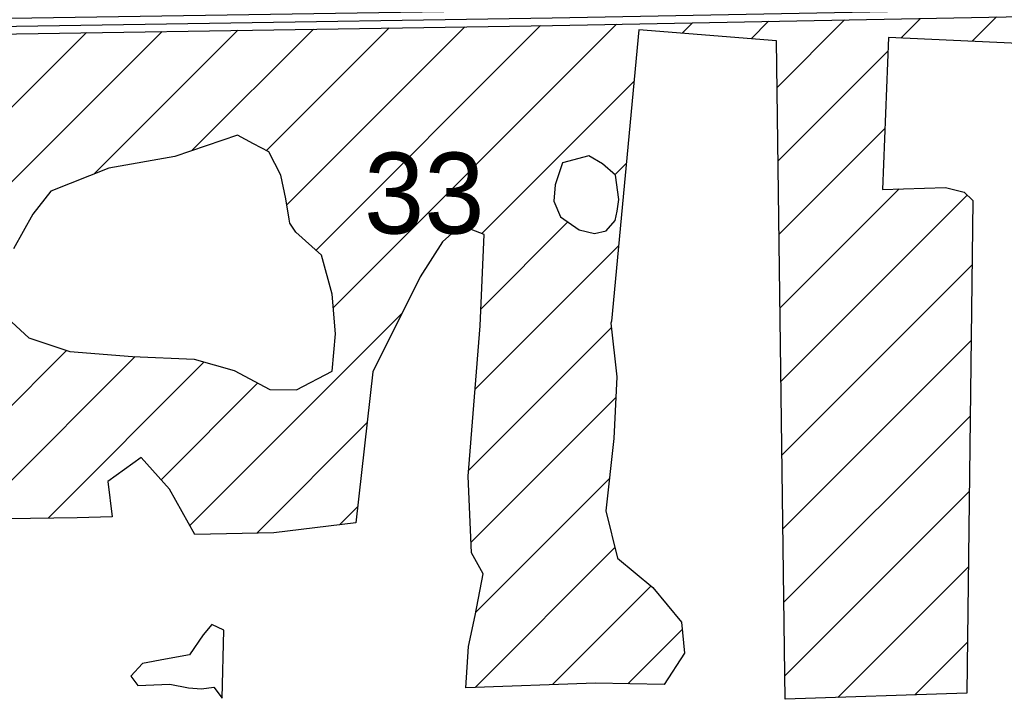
# Model space of a CAD drawing. Extents: x 192051 to 352051, y 710978 to 817615.
# Tile 15 of 85: x 264204 to 268096, y 726847 to 729534. Entities that reach past the tile are written whole.
import ezdxf
from ezdxf.enums import TextEntityAlignment as Align

# ---------------------------------------------------------------- set-up
doc = ezdxf.new("R2010")
doc.units = 0
doc.header["$LTSCALE"] = 800
doc.linetypes.add('STREAM', pattern=[0])
doc.layers.get('0').update_dxf_attribs({"linetype": 'CONTINUOUS'})
for name, color, linetype in [('TEXT', 7, 'CONTINUOUS'), ('TRUNKS', 5, 'STREAM'), ('WETDBA', 11, 'CONTINUOUS'), ('WETFILL', 12, 'CONTINUOUS')]:
    doc.layers.add(name, color=color, linetype=linetype)

# ---------------------------------------------------------------- blocks, each defined once
blk = doc.blocks.new('*X')
at = {"color": 0}
for p, q in [((266822.2, 729480.4), (266863.7, 729521.9)), ((267095.4, 729458.9), (267164.2, 729527.7)), ((267197.7, 729266.5), (267464.6, 729533.5)), ((267687.4, 729461.5), (267765.1, 729539.2)), ((267969.2, 729448.6), (268065.6, 729545)), ((263361.4, 728377.1), (264467.2, 729482.9)), ((263376.9, 728097.9), (264766.5, 729487.5)), ((264497.1, 728923.4), (265065.8, 729492.1)), ((264884.6, 729016.3), (265365.1, 729496.7)), ((265179.5, 729016.5), (265664.4, 729501.4)), ((265259.5, 728801.8), (265963.7, 729506)), ((265375.3, 728622.8), (266263, 729510.6)), ((265443.8, 728396.7), (266563.3, 729516.2)), ((267201.5, 728975.7), (267636.4, 729410.5)), ((266030.7, 728688.9), (266631.8, 729290)), ((267205.4, 728684.9), (267624.1, 729103.5)), ((266556.9, 728920.4), (266601.6, 728965.1)), ((267209.3, 728394.1), (267679.9, 728864.7)), ((267213.2, 728103.2), (267949.8, 728839.9)), ((266027.5, 728391), (266370.9, 728734.4)), ((266004.2, 728073), (266571.4, 728640.2)), ((267217, 727812.4), (267969.2, 728564.6)), ((264876.1, 727534.3), (265715.8, 728374)), ((265978.1, 727752.2), (266542, 728316.2)), ((267220.9, 727521.6), (267965.6, 728266.3)), ((263719.8, 727556.7), (264389.4, 728226.3)), ((264016.6, 727558.8), (264659.9, 728202.1)), ((264315.8, 727563.4), (264933.3, 728180.9)), ((264762.4, 727715.3), (265144.9, 728097.8)), ((265987.5, 727466.9), (266560.4, 728039.9)), ((267224.8, 727230.8), (267961.9, 727967.9)), ((265140.6, 727504.2), (265577.6, 727941.1)), ((266007.3, 727192.1), (266535, 727719.7)), ((267228.7, 726940), (267958.3, 727669.6)), ((265468.2, 727537), (265540.4, 727609.2)), ((266004.1, 726894.2), (266556.9, 727447)), ((267437.6, 726854.3), (267954.6, 727371.3)), ((266310, 726905.3), (266699.9, 727295.3)), ((266608.3, 726909), (266823, 727123.7)), ((267742.7, 726864.6), (267951, 727072.9))]:
    blk.add_line(p, q, dxfattribs=at)

msp = doc.modelspace()

# ---------------------------------------------------------------- linework, layer by layer
at = {"layer": 'TRUNKS', "color": 0}
msp.add_lwpolyline([(258092.3, 729455.4), (263257.6, 729494.2), (266308.9, 729541.3), (272726.2, 729664.4)], dxfattribs=at)
at = {"layer": 'WETDBA', "color": 0}
for points in [[(260199.6, 729441.2), (263257.9, 729464.2), (266309.5, 729511.3), (272726.8, 729634.4), (272725.6, 729694.4), (266308.3, 729571.3), (260737.8, 729485.4)], [(268666.2, 729416.8), (267638.5, 729463.7), (267614.5, 728862.7), (267863.3, 728870.3), (267936.8, 728852), (267972.3, 728818.8), (267948.5, 726871.7), (267229.9, 726847.2), (267195.2, 729451), (266650.7, 729494), (266543.6, 728341.6), (266540, 728333.7), (266564.3, 728122), (266552.7, 727878.3), (266520.7, 727592.5), (266567.4, 727404.9), (266706.7, 727289.6), (266820.2, 727152.3), (266832.2, 727029.3), (266751.3, 726906.1), (266479.7, 726911.5), (265967, 726892.8), (265977.4, 727055.7), (266004.7, 727178.5), (266036.5, 727343.4), (265989.2, 727426.7), (265976.2, 727729.2), (266024.5, 728323.6), (266040.5, 728685.2), (265947.1, 728720.2), (265875.2, 728655.6), (265787.1, 728516.8), (265600.1, 728142), (265533.2, 727544.8), (265208.4, 727505.6), (264895.9, 727499.1), (264795.6, 727677.8), (264684.2, 727803.6), (264552.8, 727708.7), (264569.7, 727569.2), (264430.3, 727565.1), (263784.4, 727555.3)], [(264172.6, 728338), (264239.4, 728276.8), (264402, 728222.1), (264650, 728202.6), (264893.7, 728192.3), (265051.3, 728147), (265193.1, 728072.4), (265298.2, 728070.2), (265439.5, 728145.1), (265452.6, 728291.5), (265439.4, 728448.9), (265396.8, 728603.6), (265295.2, 728694.3), (265271.9, 728730.2), (265269.1, 728745.3), (265255.4, 728826.2), (265236.7, 728919.2), (265188.7, 729011.8), (265128.1, 729042.9), (265065.4, 729076.9), (264816.8, 728993.5), (264556.3, 728946.7), (264326.9, 728856.7), (264255.5, 728765.7), (264178.8, 728627.5)]]:
    msp.add_lwpolyline(points, dxfattribs=at)
for points in [[(266572.8, 728823), (266558.5, 728918.9), (266507.3, 728964.3), (266453.2, 728995.4), (266350.1, 728968.2), (266320.9, 728881.2), (266314.7, 728816.2), (266342.2, 728754.5), (266415.5, 728703.3), (266476.2, 728688.6), (266522.7, 728699.7), (266557.3, 728739.5), (266565.4, 728776.6)], [(265004, 726851.9), (265010.9, 727119.9), (264963.8, 727143.1), (264929.2, 727101.9), (264874.4, 727022.9), (264779.9, 727005.7), (264689, 726988.4), (264642.9, 726938.7), (264670.5, 726901.3), (264797.8, 726906.9), (264870.6, 726892.8), (264922.1, 726888.2), (264971.5, 726895.7)]]:
    msp.add_lwpolyline(points, close=True, dxfattribs=at)

# ---------------------------------------------------------------- block references
at = {"layer": 'WETFILL', "color": 0}
msp.add_blockref('*X', (0, 0), dxfattribs=at)
msp.add_blockref('*X', (0, 0), dxfattribs=at)
msp.add_blockref('*X', (0, 0), dxfattribs=at)
msp.add_blockref('*X', (0, 0), dxfattribs=at)
msp.add_blockref('*X', (0, 0), dxfattribs=at)
msp.add_blockref('*X', (0, 0), dxfattribs=at)
msp.add_blockref('*X', (0, 0), dxfattribs=at)
msp.add_blockref('*X', (0, 0), dxfattribs=at)
msp.add_blockref('*X', (0, 0), dxfattribs=at)
msp.add_blockref('*X', (0, 0), dxfattribs=at)
msp.add_blockref('*X', (0, 0), dxfattribs=at)
msp.add_blockref('*X', (0, 0), dxfattribs=at)
msp.add_blockref('*X', (0, 0), dxfattribs=at)
msp.add_blockref('*X', (0, 0), dxfattribs=at)
msp.add_blockref('*X', (0, 0), dxfattribs=at)
msp.add_blockref('*X', (0, 0), dxfattribs=at)
msp.add_blockref('*X', (0, 0), dxfattribs=at)
msp.add_blockref('*X', (0, 0), dxfattribs=at)
msp.add_blockref('*X', (0, 0), dxfattribs=at)
msp.add_blockref('*X', (0, 0), dxfattribs=at)
msp.add_blockref('*X', (0, 0), dxfattribs=at)
msp.add_blockref('*X', (0, 0), dxfattribs=at)
msp.add_blockref('*X', (0, 0), dxfattribs=at)
msp.add_blockref('*X', (0, 0), dxfattribs=at)
msp.add_blockref('*X', (0, 0), dxfattribs=at)
msp.add_blockref('*X', (0, 0), dxfattribs=at)
msp.add_blockref('*X', (0, 0), dxfattribs=at)
msp.add_blockref('*X', (0, 0), dxfattribs=at)
msp.add_blockref('*X', (0, 0), dxfattribs=at)
msp.add_blockref('*X', (0, 0), dxfattribs=at)
msp.add_blockref('*X', (0, 0), dxfattribs=at)
msp.add_blockref('*X', (0, 0), dxfattribs=at)
msp.add_blockref('*X', (0, 0), dxfattribs=at)
msp.add_blockref('*X', (0, 0), dxfattribs=at)
msp.add_blockref('*X', (0, 0), dxfattribs=at)
msp.add_blockref('*X', (0, 0), dxfattribs=at)
msp.add_blockref('*X', (0, 0), dxfattribs=at)
msp.add_blockref('*X', (0, 0), dxfattribs=at)
msp.add_blockref('*X', (0, 0), dxfattribs=at)
msp.add_blockref('*X', (0, 0), dxfattribs=at)
msp.add_blockref('*X', (0, 0), dxfattribs=at)
msp.add_blockref('*X', (0, 0), dxfattribs=at)
msp.add_blockref('*X', (0, 0), dxfattribs=at)
msp.add_blockref('*X', (0, 0), dxfattribs=at)
msp.add_blockref('*X', (0, 0), dxfattribs=at)
msp.add_blockref('*X', (0, 0), dxfattribs=at)
msp.add_blockref('*X', (0, 0), dxfattribs=at)
msp.add_blockref('*X', (0, 0), dxfattribs=at)
msp.add_blockref('*X', (0, 0), dxfattribs=at)
msp.add_blockref('*X', (0, 0), dxfattribs=at)
msp.add_blockref('*X', (0, 0), dxfattribs=at)
msp.add_blockref('*X', (0, 0), dxfattribs=at)
msp.add_blockref('*X', (0, 0), dxfattribs=at)
msp.add_blockref('*X', (0, 0), dxfattribs=at)
msp.add_blockref('*X', (0, 0), dxfattribs=at)
msp.add_blockref('*X', (0, 0), dxfattribs=at)
msp.add_blockref('*X', (0, 0), dxfattribs=at)
msp.add_blockref('*X', (0, 0), dxfattribs=at)
msp.add_blockref('*X', (0, 0), dxfattribs=at)
msp.add_blockref('*X', (0, 0), dxfattribs=at)
msp.add_blockref('*X', (0, 0), dxfattribs=at)
msp.add_blockref('*X', (0, 0), dxfattribs=at)
msp.add_blockref('*X', (0, 0), dxfattribs=at)
msp.add_blockref('*X', (0, 0), dxfattribs=at)
msp.add_blockref('*X', (0, 0), dxfattribs=at)
msp.add_blockref('*X', (0, 0), dxfattribs=at)
msp.add_blockref('*X', (0, 0), dxfattribs=at)
msp.add_blockref('*X', (0, 0), dxfattribs=at)
msp.add_blockref('*X', (0, 0), dxfattribs=at)
msp.add_blockref('*X', (0, 0), dxfattribs=at)
msp.add_blockref('*X', (0, 0), dxfattribs=at)
msp.add_blockref('*X', (0, 0), dxfattribs=at)
msp.add_blockref('*X', (0, 0), dxfattribs=at)
msp.add_blockref('*X', (0, 0), dxfattribs=at)
msp.add_blockref('*X', (0, 0), dxfattribs=at)
msp.add_blockref('*X', (0, 0), dxfattribs=at)
msp.add_blockref('*X', (0, 0), dxfattribs=at)
msp.add_blockref('*X', (0, 0), dxfattribs=at)
msp.add_blockref('*X', (0, 0), dxfattribs=at)
msp.add_blockref('*X', (0, 0), dxfattribs=at)
msp.add_blockref('*X', (0, 0), dxfattribs=at)
msp.add_blockref('*X', (0, 0), dxfattribs=at)
msp.add_blockref('*X', (0, 0), dxfattribs=at)
msp.add_blockref('*X', (0, 0), dxfattribs=at)
msp.add_blockref('*X', (0, 0), dxfattribs=at)
msp.add_blockref('*X', (0, 0), dxfattribs=at)
msp.add_blockref('*X', (0, 0), dxfattribs=at)
msp.add_blockref('*X', (0, 0), dxfattribs=at)
msp.add_blockref('*X', (0, 0), dxfattribs=at)
msp.add_blockref('*X', (0, 0), dxfattribs=at)
msp.add_blockref('*X', (0, 0), dxfattribs=at)
msp.add_blockref('*X', (0, 0), dxfattribs=at)
msp.add_blockref('*X', (0, 0), dxfattribs=at)
msp.add_blockref('*X', (0, 0), dxfattribs=at)
msp.add_blockref('*X', (0, 0), dxfattribs=at)
msp.add_blockref('*X', (0, 0), dxfattribs=at)
msp.add_blockref('*X', (0, 0), dxfattribs=at)
msp.add_blockref('*X', (0, 0), dxfattribs=at)
msp.add_blockref('*X', (0, 0), dxfattribs=at)
msp.add_blockref('*X', (0, 0), dxfattribs=at)

# ---------------------------------------------------------------- texts
at = {"layer": 'TEXT', "color": 0}
msp.add_text('33', height=320, dxfattribs=at).set_placement((265803, 728688.6), align=Align.CENTER)

doc.saveas('drawing.dxf')
